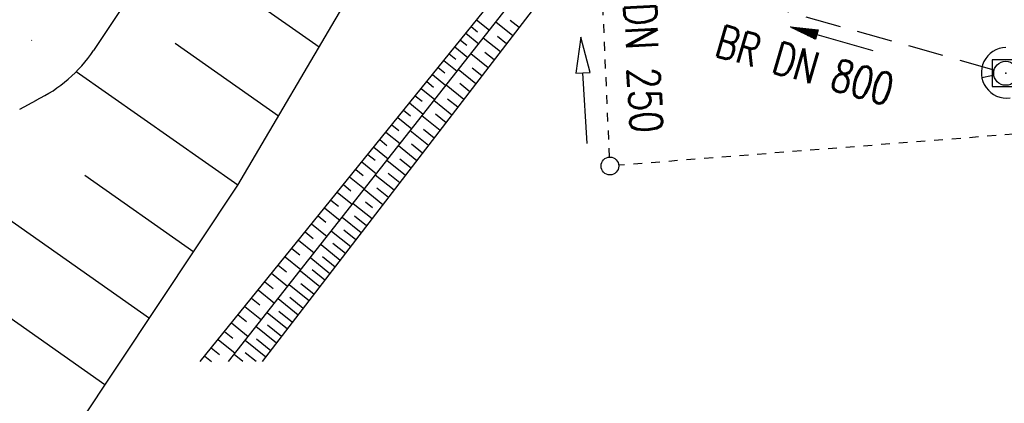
# Model space of a CAD drawing. Extents: x 0 to 1135, y 0 to 420.
# Tile 28 of 79: x 545 to 600, y 142 to 163. Entities that reach past the tile are written whole.
import ezdxf
from ezdxf.enums import TextEntityAlignment as Align

# ---------------------------------------------------------------- set-up
doc = ezdxf.new("R2010")
doc.units = 0
doc.header["$LTSCALE"] = 2
doc.header["$MEASUREMENT"] = 0
for name, pattern in [('ACAD_ISO03W100', [0.5, 0.25, -0.25]), ('AUSGEZOGEN', [0]), ('GESTRICH-X2', [1.5, 1, -0.5])]:
    doc.linetypes.add(name, pattern=pattern)
doc.layers.get('0').update_dxf_attribs({"color": 8, "linetype": 'AUSGEZOGEN'})
for name, color, linetype in [('Andere_Planungen', 15, 'CONTINUOUS'), ('Bestand', 8, 'CONTINUOUS'), ('BOESCHG', 8, 'AUSGEZOGEN'), ('Boeschungen', 15, 'CONTINUOUS'), ('Dränagesystem', 15, 'CONTINUOUS'), ('FBRTOP', 8, 'AUSGEZOGEN'), ('KANAL', 200, 'GESTRICH-X2'), ('PFEIL', 200, 'CONTINUOUS'), ('SCHSYMBOL', 200, 'AUSGEZOGEN'), ('TEXTO', 200, 'CONTINUOUS')]:
    doc.layers.add(name, color=color, linetype=linetype)
doc.styles.add('ROMANS', font='romans.shx', dxfattribs={"width": 0.8})

# ---------------------------------------------------------------- blocks, each defined once
blk = doc.blocks.new('20')
blk.add_lwpolyline([(-0.754, -0.751), (0.754, -0.751), (0.754, 0.75), (-0.754, 0.75)], close=True)
blk.add_circle((0, 0), 0.676)
blk.add_point((0, 0))
blk = doc.blocks.new('PFEIL2')
at = {"color": 0}
for p, q in [((0.88, 0.002), (-2.401, -0.012)), ((0.881, -0.271), (0.879, 0.276)), ((0.879, 0.276), (2.429, 0.009)), ((0.911, 0.27), (0.879, 0.265)), ((0.965, 0.261), (0.879, 0.246)), ((1.019, 0.252), (0.879, 0.228)), ((1.073, 0.242), (0.879, 0.209)), ((1.127, 0.233), (0.879, 0.191)), ((1.181, 0.224), (0.879, 0.172)), ((1.235, 0.214), (0.879, 0.154)), ((1.289, 0.205), (0.879, 0.135)), ((1.343, 0.196), (0.879, 0.117)), ((1.397, 0.187), (0.879, 0.098)), ((1.451, 0.177), (0.879, 0.08)), ((1.505, 0.168), (0.879, 0.061)), ((1.559, 0.159), (0.88, 0.043)), ((1.613, 0.149), (0.88, 0.024)), ((1.668, 0.14), (0.88, 0.006)), ((1.722, 0.131), (0.88, -0.013)), ((1.776, 0.121), (0.88, -0.031)), ((1.83, 0.112), (0.88, -0.05)), ((1.884, 0.103), (0.88, -0.068)), ((1.938, 0.094), (0.88, -0.087)), ((1.992, 0.084), (0.88, -0.105)), ((2.046, 0.075), (0.88, -0.124)), ((2.1, 0.066), (0.88, -0.142)), ((2.154, 0.056), (0.88, -0.161)), ((2.208, 0.047), (0.88, -0.179)), ((2.262, 0.038), (0.881, -0.198)), ((2.316, 0.029), (0.881, -0.216)), ((2.37, 0.019), (0.881, -0.235)), ((2.424, 0.01), (0.881, -0.253)), ((2.429, 0.009), (0.881, -0.271))]:
    blk.add_line(p, q, dxfattribs=at)

msp = doc.modelspace()

# ---------------------------------------------------------------- linework, layer by layer
at = {"layer": 'Andere_Planungen', "linetype": 'Continuous'}
for p, q in [((553.25, 167.738), (549.113, 161.526)), ((544.954, 158.231), (545.892, 158.737))]:
    msp.add_line(p, q, dxfattribs=at)
msp.add_arc((542.454, 165.961), 8, 295.4462, 326.3338, dxfattribs=at)
at = {"layer": 'Bestand', "linetype": 'Continuous'}
for p, q in [((561.828, 161.716), (553.253, 167.743)), ((555.117, 144.007), (573.058, 166.157)), ((556.719, 144.007), (573.77, 165.655)), ((558.631, 144.007), (574.618, 164.796)), ((557.242, 153.938), (563.356, 164.308)), ((570.703, 163.249), (571.419, 162.67)), ((572.742, 162.356), (571.781, 163.129)), ((573.096, 162.817), (572.593, 163.221)), ((570.398, 162.873), (570.759, 162.581)), ((545.631, 162.1), (545.628, 162.103)), ((569.785, 162.116), (570.15, 161.82)), ((570.094, 162.497), (570.819, 161.909)), ((572.041, 161.445), (571.07, 162.227)), ((572.391, 161.901), (571.873, 162.318)), ((559.535, 157.827), (553.71, 161.922)), ((569.476, 161.734), (570.212, 161.138)), ((568.849, 160.961), (569.596, 160.356)), ((569.163, 161.348), (569.533, 161.047)), ((571.347, 160.543), (570.366, 161.333)), ((571.694, 160.994), (571.161, 161.423)), ((568.532, 160.569), (568.908, 160.265)), ((570.661, 159.65), (569.669, 160.449)), ((571.004, 160.097), (570.456, 160.538)), ((557.242, 153.938), (548.142, 160.335)), ((568.215, 160.177), (568.972, 159.564)), ((567.571, 159.383), (568.339, 158.76)), ((567.893, 159.78), (568.274, 159.471)), ((569.982, 158.767), (568.98, 159.573)), ((570.321, 159.209), (569.759, 159.661)), ((567.245, 158.98), (567.631, 158.666)), ((569.309, 157.893), (568.297, 158.707)), ((569.645, 158.33), (569.068, 158.794)), ((566.587, 158.168), (566.98, 157.851)), ((566.918, 158.577), (567.698, 157.946)), ((566.257, 157.76), (567.047, 157.12)), ((568.644, 157.027), (567.622, 157.85)), ((568.976, 157.46), (568.385, 157.936)), ((565.921, 157.346), (566.319, 157.024)), ((568.314, 156.599), (567.709, 157.087)), ((565.246, 156.512), (565.65, 156.185)), ((565.586, 156.932), (566.388, 156.282)), ((567.985, 156.171), (566.954, 157.001)), ((564.906, 156.092), (565.719, 155.434)), ((567.333, 155.323), (566.292, 156.161)), ((567.659, 155.747), (567.039, 156.246)), ((564.569, 155.676), (564.978, 155.344)), ((567.011, 154.904), (566.377, 155.414)), ((563.888, 154.835), (564.305, 154.497)), ((564.231, 155.259), (565.058, 154.591)), ((566.688, 154.484), (565.637, 155.33)), ((552.26, 146.439), (540.706, 154.561)), ((554.766, 150.178), (548.626, 154.494)), ((563.544, 154.41), (564.386, 153.729)), ((566.052, 153.657), (564.993, 154.508)), ((566.37, 154.07), (565.722, 154.592)), ((547.267, 138.948), (557.242, 153.938)), ((563.194, 153.977), (563.619, 153.633)), ((565.425, 152.842), (564.362, 153.697)), ((565.738, 153.249), (565.079, 153.779)), ((562.844, 153.545), (563.702, 152.85)), ((562.13, 152.663), (563.005, 151.955)), ((562.487, 153.104), (562.92, 152.753)), ((564.808, 152.04), (563.74, 152.899)), ((564.842, 152.662), (564.446, 152.98)), ((561.767, 152.214), (562.208, 151.856)), ((564.201, 151.25), (563.128, 152.113)), ((564.505, 151.645), (563.823, 152.193)), ((561.403, 151.764), (562.274, 151.06)), ((561.033, 151.306), (561.483, 150.942)), ((563.604, 150.473), (562.526, 151.34)), ((563.902, 150.862), (563.21, 151.418)), ((560.285, 150.382), (560.743, 150.011)), ((560.662, 150.849), (561.545, 150.134)), ((563.015, 149.708), (561.933, 150.579)), ((563.309, 150.091), (562.607, 150.656)), ((559.907, 149.915), (560.802, 149.191)), ((562.436, 148.955), (561.35, 149.829)), ((562.726, 149.332), (562.013, 149.906)), ((559.522, 149.44), (559.99, 149.062)), ((559.152, 148.983), (560.047, 148.258)), ((561.866, 148.214), (560.776, 149.092)), ((562.151, 148.585), (561.428, 149.167)), ((558.767, 148.507), (559.235, 148.129)), ((561.257, 147.421), (560.149, 148.313)), ((561.525, 147.806), (560.801, 148.388)), ((558.397, 148.05), (559.317, 147.306)), ((560.932, 146.999), (560.174, 147.609)), ((549.76, 142.696), (543.266, 147.261)), ((557.642, 147.117), (558.574, 146.363)), ((558.013, 147.574), (558.48, 147.196)), ((560.647, 146.628), (559.522, 147.534)), ((557.258, 146.641), (557.725, 146.263)), ((560.037, 145.835), (558.895, 146.755)), ((560.322, 146.206), (559.547, 146.83)), ((556.888, 146.184), (557.832, 145.42)), ((559.427, 145.043), (558.268, 145.976)), ((559.712, 145.413), (558.92, 146.05)), ((556.503, 145.709), (556.97, 145.33)), ((556.133, 145.251), (557.089, 144.477)), ((558.818, 144.25), (557.65, 145.189)), ((559.103, 144.62), (558.293, 145.271)), ((555.378, 144.318), (555.763, 144.007)), ((555.748, 144.776), (556.215, 144.397)), ((557.525, 144.007), (557.031, 144.404)), ((558.27, 144.007), (557.667, 144.492))]:
    msp.add_line(p, q, dxfattribs=at)
at = {"layer": 'BOESCHG'}
msp.add_lwpolyline([(240.26, 195.624, 0.000002), (211.79, 195.527, 0.000005), (200.503, 195.488, 0.000082)], format="xyb", dxfattribs=at)
at = {"layer": 'Boeschungen', "linetype": 'Continuous'}
for p, q in [((599.17, 160.01), (599.71, 160.113)), ((550.63, 144.009), (550.631, 144.007))]:
    msp.add_line(p, q, dxfattribs=at)
msp.add_arc((600.572, 160.275), 1.428, 92.0335, 277.4787, dxfattribs=at)
at = {"layer": 'Dränagesystem', "linetype": 'ACAD_ISO03W100'}
for p, q in [((578.19, 155.523), (577.73, 166.011)), ((653.806, 160.972), (578.71, 155.063))]:
    msp.add_line(p, q, dxfattribs=at)
at = {"layer": 'Dränagesystem', "linetype": 'Continuous'}
for p, q in [((576.578, 162.272), (576.294, 160.252)), ((577.093, 160.298), (576.578, 162.272)), ((576.294, 160.252), (576.693, 160.275)), ((576.693, 160.275), (577.093, 160.298)), ((576.924, 156.282), (576.693, 160.275))]:
    msp.add_line(p, q, dxfattribs=at)
msp.add_circle((578.211, 155.023), 0.5, dxfattribs=at)
at = {"layer": 'FBRTOP', "const_width": 0.5}
for points in [[(159.506, 218.371, 0.000005), (172.006, 218.371, 0.000002), (185.995, 218.371, 0.000002), (197.006, 218.371, 0.000005), (209.506, 218.371, -0.000006), (222.006, 218.371, -0.000002), (236.976, 218.371, -0.000002), (247.006, 218.371)], [(250.479, 222.371, -0.000002), (263.664, 222.37, -0.000002), (272.005, 222.37, -0.000033)], [(159.506, 222.371, 0.000005), (172.006, 222.371, 0.000002), (185.995, 222.371, 0.000002), (197.006, 222.371, 0.000005), (209.506, 222.371, -0.000006), (222.006, 222.371, -0.000002), (236.976, 222.371, -0.000003), (247.006, 222.371)], [(277.692, 222.37, -0.00001), (297.005, 222.366, -0.000009), (311.07, 222.363, -0.000011), (322.006, 222.36, -0.00004), (334.506, 222.355, 0.000056), (347.007, 222.351, 0.000011), (348.74, 222.351, -0.000027), (350.474, 222.35, -0.00003), (355.78, 222.348, -0.00001), (372.005, 222.341, -0.000005), (384.506, 222.336, 0.000013), (397.006, 222.33, 0.000004), (409.506, 222.325, -0.000007), (422.006, 222.32, -0.000002), (434.506, 222.314, 0.000003), (447.005, 222.309), (481.396, 222.294, 0)], [(277.691, 218.37, -0.00001), (297.005, 218.366, -0.000009), (311.07, 218.363, -0.000011), (322.005, 218.36, -0.00004), (334.505, 218.355, 0.000056), (347.005, 218.351, 0.000011), (348.739, 218.351, -0.000027), (350.473, 218.35, -0.00003), (355.779, 218.348, -0.00001), (372.004, 218.341, -0.000005), (384.504, 218.336, 0.000013), (397.004, 218.33, 0.000004), (409.504, 218.325, -0.000007), (422.005, 218.32, -0.000002), (434.504, 218.314, 0.000003), (447.004, 218.309), (478.458, 218.295, 0)], [(250.479, 218.371, -0.000002), (263.664, 218.37, -0.000003), (272.005, 218.37, -0.000033)]]:
    msp.add_lwpolyline(points, format="xyb", dxfattribs=at)
at = {"layer": 'KANAL'}
msp.add_line((599.865, 160.428), (578.307, 166.494), dxfattribs=at)

# ---------------------------------------------------------------- block references
at = {"layer": 'PFEIL', "rotation": 163.7715276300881}
msp.add_blockref('PFEIL2', (590.718, 162.188), dxfattribs=at)
at = {"layer": 'SCHSYMBOL', "rotation": 359.9754354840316}
msp.add_blockref('20', (600.515, 160.245), dxfattribs=at)

# ---------------------------------------------------------------- texts
at = {"layer": 'Dränagesystem', "linetype": 'Continuous', "style": 'ROMANS', "oblique": 0, "width": 0.8}
msp.add_text('DN 250', height=1.8, rotation=272.9965, dxfattribs=at).set_placement((579.008, 164.169))
at = {"layer": 'TEXTO', "style": 'ROMANS', "width": 0.75}
msp.add_text('BR DN 800', height=1.8, rotation=343.7715, dxfattribs=at).set_placement((588.945, 159.833), align=Align.CENTER)

doc.saveas('drawing.dxf')
